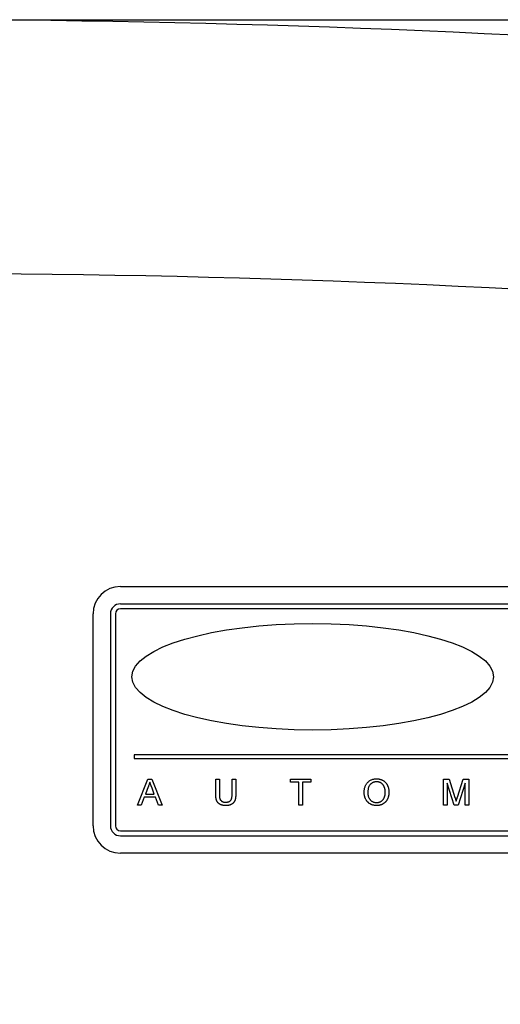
# Model space of a CAD drawing. Header units: inches. Extents: x 0.2 to 89.8, y -0.3 to 35.8.
# Tile 5 of 23: x 12.8 to 15.2, y 16.4 to 21.3. Entities that reach past the tile are written whole.
import ezdxf

# ---------------------------------------------------------------- set-up
doc = ezdxf.new("R2010")
doc.units = ezdxf.units.IN
doc.header["$MEASUREMENT"] = 0
doc.linetypes.add('SLD-Solid', pattern=[0])
doc.layers.add('DIMS', color=5, linetype='SLD-Solid')
doc.styles.add('SLDTEXTSTYLE1', font='GOTHIC.TTF', dxfattribs={"width": 0.913})
doc.dimstyles.new('SLDDIMSTYLE1', dxfattribs={"dimtxt": 0.5, "dimasz": 0.3, "dimexe": 0, "dimexo": 0.0625, "dimgap": 0.125, "dimtad": 0, "dimtih": 1, "dimtoh": 1, "dimdec": 6, "dimrnd": 1e-09, "dimzin": 12, "dimdsep": 46, "dimlunit": 5, "dimtxsty": 'SLDTEXTSTYLE1', "dimblk1": 'OPEN90', "dimblk2": 'OPEN90', "dimsah": 1, "dimcen": 0.09, "dimadec": 0, "dimazin": 3, "dimtfac": 1, "dimtofl": 0, "dimtmove": 0, "dimatfit": 3, "dimldrblk": 'OPEN90', "dimfxl": 0, "dimfrac": 2, "dimtolj": 1, "dimtzin": 12, "dimarcsym": 0})

# ---------------------------------------------------------------- blocks, each defined once
blk = doc.blocks.new('_Open90')
at = {"color": 0, "linetype": 'ByBlock', "lineweight": -2}
for p, q in [((-0.5, 0.5), (0, 0)), ((0, 0), (-1, 0)), ((0, 0), (-0.5, -0.5))]:
    blk.add_line(p, q, dxfattribs=at)
blk = doc.blocks.new('_D_1')
at = {"layer": 'DIMS'}
for p, q in [((12.3103, 21.3071), (19.5856, 21.3071)), ((19.2106, 21.3071), (19.2106, 17.0741)), ((19.0342, 16.4716), (19.5502, 16.4716)), ((19.2106, 11.5433), (19.2106, 15.7664)), ((17.1871, 11.5433), (19.5856, 11.5433))]:
    blk.add_line(p, q, dxfattribs=at)
at = {"layer": 'DIMS', "xscale": 0.3, "yscale": 0.3}
for p, rotation in [((19.2106, 21.3071, -4.1739), 90.00000000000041), ((19.2106, 11.5433, -4.1739), 270.0000000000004)]:
    blk.add_blockref('_Open90', p, dxfattribs=dict(at, rotation=rotation))
at = {"layer": 'DIMS', "char_height": 0.5, "attachment_point": 1, "style": 'SLDTEXTSTYLE1'}
for s, insert in [('3', (19.1075, 17.0663)), ('"', (19.6234, 16.701)), ('9', (18.5915, 16.701)), ('4', (19.1075, 16.4051))]:
    blk.add_mtext(s, dxfattribs=dict(at, insert=insert))

msp = doc.modelspace()

# ---------------------------------------------------------------- linework, layer by layer
at = {"color": 7, "linetype": 'SLD-Solid', "lineweight": 25}
for p, q in [((13.2599923, 18.4849323), (16.6599923, 18.4849323)), ((13.2599923, 18.3983297), (16.6599923, 18.3983297)), ((13.1233898, 17.2933297), (13.1233898, 18.3483297)), ((13.2099923, 18.3483297), (13.2099923, 17.2933297)), ((13.2349923, 18.3483297), (13.2349923, 17.2933297)), ((16.6599923, 18.3733297), (13.2599923, 18.3733297)), ((16.5897088, 17.6468021), (13.3283573, 17.6468021)), ((13.3283573, 17.6468021), (13.3283573, 17.6284725)), ((13.3283573, 17.6284725), (16.5897088, 17.6284725)), ((13.3442901, 17.3954684), (13.3959047, 17.5254684)), ((13.3959047, 17.5254684), (13.4165818, 17.5254684)), ((13.4165818, 17.5254684), (13.4681964, 17.3954684)), ((13.7340766, 17.4506768), (13.7340766, 17.5254684)), ((13.7340766, 17.5254684), (13.7524099, 17.5254684)), ((13.7524099, 17.5254684), (13.7524099, 17.4515362)), ((13.8157432, 17.5254684), (13.8340766, 17.5254684)), ((13.8157432, 17.4515362), (13.8157432, 17.5254684)), ((13.8340766, 17.5254684), (13.8340766, 17.4506768)), ((14.1060766, 17.5104684), (14.1060766, 17.5254684)), ((14.1060766, 17.5254684), (14.2077432, 17.5254684)), ((14.1477432, 17.5104684), (14.1060766, 17.5104684)), ((14.1477432, 17.3954684), (14.1477432, 17.5104684)), ((14.2077432, 17.5104684), (14.1660766, 17.5104684)), ((14.1660766, 17.5104684), (14.1660766, 17.3954684)), ((14.2077432, 17.5254684), (14.2077432, 17.5104684)), ((14.8684099, 17.3954684), (14.8684099, 17.5254684)), ((14.8684099, 17.5254684), (14.895988, 17.5254684)), ((14.9212224, 17.3954684), (14.8867432, 17.5054684)), ((14.8867432, 17.5054684), (14.8867432, 17.3954684)), ((14.895988, 17.5254684), (14.9250505, 17.4342445)), ((14.9372901, 17.435807), (14.9660661, 17.5254684)), ((14.9750766, 17.5054684), (14.9403891, 17.3954684)), ((14.9660661, 17.5254684), (14.9934099, 17.5254684)), ((14.9750766, 17.3954684), (14.9750766, 17.5054684)), ((14.9934099, 17.5254684), (14.9934099, 17.3954684)), ((13.397363, 17.486458), (13.3840557, 17.4504684)), ((13.4284307, 17.4504684), (13.4158005, 17.4846351)), ((13.3785349, 17.4354684), (13.3637432, 17.3954684)), ((13.4339516, 17.4354684), (13.3785349, 17.4354684)), ((13.3840557, 17.4504684), (13.4284307, 17.4504684)), ((13.4487432, 17.3954684), (13.4339516, 17.4354684)), ((13.3637432, 17.3954684), (13.3442901, 17.3954684)), ((13.4681964, 17.3954684), (13.4487432, 17.3954684)), ((14.1660766, 17.3954684), (14.1477432, 17.3954684)), ((14.8867432, 17.3954684), (14.8684099, 17.3954684)), ((14.9403891, 17.3954684), (14.9212224, 17.3954684)), ((14.9934099, 17.3954684), (14.9750766, 17.3954684)), ((13.2599923, 17.2683297), (16.6599923, 17.2683297)), ((13.2599923, 17.2433297), (16.6599923, 17.2433297)), ((16.6599923, 17.1567272), (13.2599923, 17.1567272))]:
    msp.add_line(p, q, dxfattribs=at)
for centre, radius, start, end in [((12.14366, -40.2687098), 61.575819, 85.41066943, 94.58933057), ((12.14366, -40.2687098), 60.3126345, 85.274007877, 94.725992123), ((13.2599923, 18.3483297), 0.1366025, 90, 180), ((13.2599923, 18.3483297), 0.05, 90, 180), ((13.2599923, 18.3483297), 0.025, 90, 180), ((13.2599923, 17.2933297), 0.1366025, 180, 270), ((13.2599923, 17.2933297), 0.05, 180, 270), ((13.2599923, 17.2933297), 0.025, 180, 270)]:
    msp.add_arc(centre, radius, start, end, dxfattribs=at)
msp.add_ellipse((14.2168704, 18.0351995), major_axis=(0.9, 0), ratio=0.294638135, dxfattribs=at)
for points, knots in [([(13.4062432, 17.5104684), (13.405746, 17.5084106), (13.4047495, 17.5042863), (13.402663, 17.4982437), (13.4002762, 17.4922564), (13.3983378, 17.4883982), (13.397363, 17.486458)], [0, 0, 0, 0, 0.24729405, 0.495607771, 0.746359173, 1, 1, 1, 1]), ([(13.4158005, 17.4846351), (13.4153163, 17.4859553), (13.4143696, 17.4885364), (13.4129578, 17.4922866), (13.411668, 17.4958479), (13.4104033, 17.4991694), (13.4092615, 17.5022991), (13.4082092, 17.505216), (13.4071684, 17.5078999), (13.4065438, 17.5096339), (13.4062432, 17.5104684)], [0, 0, 0, 0, 0.153148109, 0.299433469, 0.436426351, 0.565670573, 0.68650831, 0.799268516, 0.903394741, 1, 1, 1, 1]), ([(14.4730766, 17.4587497), (14.4731217, 17.4613561), (14.4732098, 17.4664345), (14.4740324, 17.4738293), (14.475368, 17.4807869), (14.4772774, 17.4873066), (14.4796977, 17.4933988), (14.4826399, 17.4990772), (14.4861926, 17.5042775), (14.4902117, 17.5090493), (14.4947008, 17.5132678), (14.4994804, 17.5170145), (14.5046102, 17.5201397), (14.5100428, 17.5227201), (14.5158014, 17.5247012), (14.5218696, 17.5260882), (14.528241, 17.5269829), (14.5325961, 17.5270837), (14.5348214, 17.5271351)], [0, 0, 0, 0, 0.075226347, 0.146574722, 0.214500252, 0.279529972, 0.342402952, 0.403496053, 0.463761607, 0.523864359, 0.583251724, 0.641302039, 0.698897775, 0.756295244, 0.814627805, 0.874324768, 0.935783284, 1, 1, 1, 1]), ([(14.5349255, 17.5121351), (14.5334649, 17.5121061), (14.5305828, 17.5120489), (14.5263401, 17.5114126), (14.5222496, 17.5104619), (14.5183051, 17.5091328), (14.5145402, 17.5073729), (14.5109355, 17.5052145), (14.507459, 17.5027166), (14.5041654, 17.4998182), (14.5010951, 17.4964886), (14.4984995, 17.4925631), (14.4963118, 17.4881355), (14.4944851, 17.4832169), (14.4930924, 17.4777692), (14.4921298, 17.4718159), (14.491522, 17.4653508), (14.4914482, 17.4608692), (14.4914099, 17.4585414)], [0, 0, 0, 0, 0.055943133, 0.110382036, 0.164047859, 0.216759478, 0.269601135, 0.323008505, 0.377581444, 0.433449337, 0.490921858, 0.550624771, 0.613116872, 0.679860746, 0.751357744, 0.828261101, 0.910795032, 1, 1, 1, 1]), ([(14.5348214, 17.5271351), (14.5362891, 17.5271095), (14.5392038, 17.5270586), (14.5435129, 17.5266713), (14.5477112, 17.5259802), (14.5517947, 17.5250539), (14.5557744, 17.5238387), (14.5596528, 17.5224042), (14.5633959, 17.5206267), (14.5670285, 17.5186365), (14.5705078, 17.5164105), (14.5737777, 17.5139514), (14.5768303, 17.5112778), (14.5797065, 17.5084337), (14.5823105, 17.5053231), (14.5847499, 17.5020407), (14.5869544, 17.4985284), (14.5889319, 17.4948149), (14.5907001, 17.4909576), (14.5922113, 17.4869405), (14.593509, 17.4828118), (14.5945952, 17.478547), (14.5953746, 17.4741476), (14.5959953, 17.4696326), (14.596322, 17.4649871), (14.5963803, 17.4618491), (14.5964099, 17.4602601)], [0, 0, 0, 0, 0.043098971, 0.08558676, 0.126907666, 0.167967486, 0.208449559, 0.249025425, 0.289280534, 0.330009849, 0.370597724, 0.410465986, 0.450033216, 0.48968821, 0.529116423, 0.569036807, 0.609703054, 0.650758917, 0.692509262, 0.734219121, 0.776706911, 0.81955184, 0.863350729, 0.907838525, 0.953333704, 1, 1, 1, 1]), ([(14.5780766, 17.4603903), (14.5780655, 17.4616756), (14.5780438, 17.464197), (14.5777562, 17.4679134), (14.5773853, 17.4715143), (14.5768206, 17.4749949), (14.5760423, 17.4783408), (14.5751801, 17.4815776), (14.574102, 17.4846773), (14.5728787, 17.487652), (14.5715098, 17.4904866), (14.5699659, 17.493157), (14.568265, 17.495653), (14.5664528, 17.4980218), (14.5644291, 17.5001718), (14.5622913, 17.5021937), (14.5599909, 17.5040459), (14.5575507, 17.5057287), (14.5550055, 17.5072435), (14.5523604, 17.50854), (14.5496576, 17.5096788), (14.5468519, 17.5105518), (14.543982, 17.5112558), (14.5410363, 17.5117906), (14.5380038, 17.5120675), (14.535959, 17.5121124), (14.5349255, 17.5121351)], [0, 0, 0, 0, 0.0508516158, 0.0997524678, 0.1474376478, 0.1940857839, 0.2391709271, 0.2833398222, 0.3265771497, 0.3689362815, 0.4105718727, 0.4510505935, 0.490876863, 0.5300443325, 0.5689366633, 0.6075778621, 0.6464200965, 0.6856793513, 0.724798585, 0.7635130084, 0.8021725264, 0.8407403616, 0.8796493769, 0.9190706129, 0.9590978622, 1, 1, 1, 1]), ([(14.5347432, 17.3938018), (14.5332491, 17.3938239), (14.5302896, 17.3938677), (14.5259155, 17.3943047), (14.5216501, 17.3949715), (14.517506, 17.395934), (14.5134887, 17.3971898), (14.5095936, 17.3987097), (14.505807, 17.4004735), (14.5021757, 17.4025316), (14.4987122, 17.4048201), (14.4954501, 17.4073274), (14.4923911, 17.4100305), (14.4895843, 17.4129742), (14.4869389, 17.4160516), (14.4845606, 17.4193772), (14.4823718, 17.4228755), (14.4804371, 17.4265803), (14.4786894, 17.4303814), (14.477217, 17.4342802), (14.475923, 17.4382191), (14.4748924, 17.4422224), (14.4740712, 17.4462808), (14.473519, 17.4503877), (14.4731202, 17.4545492), (14.4730912, 17.4573425), (14.4730766, 17.4587497)], [0, 0, 0, 0, 0.044697, 0.088533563, 0.131409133, 0.173813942, 0.215714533, 0.25724716, 0.298847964, 0.340604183, 0.382029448, 0.42296975, 0.46363223, 0.504047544, 0.544591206, 0.584963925, 0.626265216, 0.667979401, 0.709942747, 0.751381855, 0.792618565, 0.833948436, 0.875008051, 0.91644553, 0.957906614, 1, 1, 1, 1]), ([(14.4914099, 17.4585414), (14.491438, 17.4566645), (14.4914928, 17.4530048), (14.4921195, 17.4476692), (14.4930705, 17.4426347), (14.4943814, 17.4378874), (14.4961435, 17.433474), (14.4982503, 17.4293522), (14.5007727, 17.4255494), (14.5036552, 17.4220763), (14.5068256, 17.4189563), (14.5102135, 17.4162311), (14.5138196, 17.413949), (14.517604, 17.4120646), (14.5215938, 17.4105937), (14.5257772, 17.4095608), (14.5301572, 17.4089149), (14.5331437, 17.4088399), (14.5346651, 17.4088018)], [0, 0, 0, 0, 0.075964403, 0.148125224, 0.217200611, 0.283299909, 0.347201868, 0.409299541, 0.470425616, 0.531588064, 0.591739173, 0.650257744, 0.70730304, 0.764208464, 0.821147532, 0.879118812, 0.938422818, 1, 1, 1, 1]), ([(14.5346651, 17.4088018), (14.5362123, 17.4088405), (14.5392416, 17.4089163), (14.5436876, 17.409551), (14.5479118, 17.4106315), (14.551956, 17.41207), (14.5557472, 17.4140145), (14.559374, 17.4162915), (14.5627376, 17.419074), (14.5659205, 17.4221995), (14.5687753, 17.4257522), (14.5713083, 17.4296446), (14.573366, 17.4339351), (14.5751426, 17.4385292), (14.5764434, 17.4435136), (14.5774049, 17.4488318), (14.5779842, 17.4545008), (14.5780452, 17.4583924), (14.5780766, 17.4603903)], [0, 0, 0, 0, 0.061054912, 0.119545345, 0.176806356, 0.232956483, 0.28858349, 0.344666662, 0.401661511, 0.460540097, 0.520477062, 0.581212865, 0.64343076, 0.70796087, 0.775370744, 0.846413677, 0.921151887, 1, 1, 1, 1]), ([(14.5964099, 17.4602601), (14.5963828, 17.4586449), (14.5963293, 17.4554539), (14.5959672, 17.4507397), (14.5953305, 17.4461609), (14.594486, 17.4417038), (14.5933545, 17.4373776), (14.5920098, 17.4331699), (14.5903833, 17.4291059), (14.5885464, 17.4251757), (14.586468, 17.4214334), (14.5841753, 17.4179052), (14.5816667, 17.4146239), (14.5789805, 17.4115495), (14.5760537, 17.4087369), (14.5729225, 17.4061597), (14.5695989, 17.4037937), (14.5660718, 17.4017029), (14.5624044, 17.3998703), (14.5586693, 17.3982444), (14.5548637, 17.3968578), (14.5509747, 17.3957341), (14.5470128, 17.3948849), (14.5429892, 17.394249), (14.5388907, 17.3938829), (14.5361328, 17.393829), (14.5347432, 17.3938018)], [0, 0, 0, 0, 0.047559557, 0.093962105, 0.139111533, 0.18362631, 0.227457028, 0.270702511, 0.313610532, 0.356260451, 0.398366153, 0.439556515, 0.480045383, 0.519888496, 0.55965775, 0.599421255, 0.639207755, 0.679668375, 0.720019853, 0.759858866, 0.799559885, 0.839199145, 0.878956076, 0.918794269, 0.959083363, 1, 1, 1, 1]), ([(13.7843891, 17.3938018), (13.7829303, 17.3938233), (13.7800881, 17.3938651), (13.775923, 17.394148), (13.7719611, 17.3946493), (13.7681904, 17.3953073), (13.7646236, 17.396199), (13.761266, 17.3972904), (13.758106, 17.3985671), (13.7551434, 17.4000197), (13.7524128, 17.4016967), (13.7498658, 17.4035273), (13.7475139, 17.4055314), (13.745379, 17.4077269), (13.7434356, 17.4100809), (13.741711, 17.4126186), (13.7402009, 17.4153443), (13.7388674, 17.418251), (13.7377055, 17.4213815), (13.7367687, 17.4247784), (13.7359211, 17.4284329), (13.7352705, 17.4323584), (13.7346991, 17.43655), (13.7343677, 17.44102), (13.7341153, 17.4457607), (13.7340897, 17.4490097), (13.7340766, 17.4506768)], [0, 0, 0, 0, 0.049703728, 0.096843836, 0.142151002, 0.185721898, 0.227184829, 0.267310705, 0.305922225, 0.343223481, 0.37959378, 0.41497406, 0.450006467, 0.484726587, 0.51918875, 0.553889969, 0.589110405, 0.625240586, 0.662766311, 0.702743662, 0.745219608, 0.790538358, 0.8382677, 0.889308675, 0.943204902, 1, 1, 1, 1]), ([(13.7524099, 17.4515362), (13.7524219, 17.4501906), (13.752445, 17.4475943), (13.7525656, 17.4438334), (13.7528068, 17.4403432), (13.7531049, 17.4371185), (13.7535148, 17.434171), (13.7540397, 17.4315049), (13.7546285, 17.4291111), (13.7555102, 17.4263118), (13.7569737, 17.4231869), (13.7592801, 17.4198747), (13.7620944, 17.4169973), (13.7654435, 17.414621), (13.7692468, 17.4127328), (13.7734786, 17.4114309), (13.7780887, 17.4105937), (13.7812949, 17.4105112), (13.7829568, 17.4104684)], [0, 0, 0, 0, 0.068140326, 0.131477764, 0.1905139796, 0.2452763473, 0.2954441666, 0.3411349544, 0.3828208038, 0.4202159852, 0.4896331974, 0.5565791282, 0.6237210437, 0.6923994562, 0.7635636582, 0.8378016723, 0.9159255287, 1, 1, 1, 1]), ([(13.7829568, 17.4104684), (13.7843811, 17.4104927), (13.7871314, 17.4105395), (13.7910973, 17.4109171), (13.794733, 17.4116055), (13.7980688, 17.4124925), (13.8010811, 17.4136972), (13.8037885, 17.4151568), (13.8061814, 17.4168791), (13.8082769, 17.4189107), (13.8100825, 17.4213419), (13.8116043, 17.4242394), (13.8129007, 17.4276056), (13.8139631, 17.4314516), (13.8147377, 17.4357958), (13.8153433, 17.44061), (13.8156608, 17.4459156), (13.815715, 17.4496087), (13.8157432, 17.4515362)], [0, 0, 0, 0, 0.069476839, 0.134152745, 0.194032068, 0.249814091, 0.302261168, 0.351905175, 0.399506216, 0.445620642, 0.493723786, 0.546579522, 0.604768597, 0.66939042, 0.74089706, 0.819837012, 0.905971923, 1, 1, 1, 1]), ([(13.8340766, 17.4506768), (13.8340575, 17.4490881), (13.8340205, 17.4459965), (13.8338502, 17.4414878), (13.8335184, 17.4372297), (13.8330104, 17.4332289), (13.8324361, 17.4294682), (13.8316713, 17.4259681), (13.8307941, 17.4227145), (13.8297848, 17.4196855), (13.8285631, 17.4168605), (13.8271673, 17.414179), (13.8255396, 17.4116332), (13.8236842, 17.4092271), (13.8215913, 17.4069737), (13.8193179, 17.4048152), (13.8168042, 17.4028111), (13.8140777, 17.4009383), (13.8111351, 17.3992386), (13.8079634, 17.3977722), (13.8045666, 17.3965632), (13.8009599, 17.3955346), (13.7971255, 17.3947721), (13.7930755, 17.3941937), (13.7888047, 17.3938534), (13.7858827, 17.3938193), (13.7843891, 17.3938018)], [0, 0, 0, 0, 0.05464315, 0.106335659, 0.155154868, 0.201481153, 0.245018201, 0.285950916, 0.324626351, 0.360880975, 0.395653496, 0.430374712, 0.464745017, 0.499440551, 0.53472708, 0.570420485, 0.607162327, 0.645172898, 0.684093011, 0.723899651, 0.765170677, 0.807985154, 0.85277756, 0.8995176, 0.948634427, 1, 1, 1, 1]), ([(14.9250505, 17.4342445), (14.9253704, 17.4332111), (14.9259889, 17.4312125), (14.9269061, 17.4283264), (14.9277406, 17.4256445), (14.9284923, 17.4231581), (14.9292016, 17.4208796), (14.9298157, 17.4187903), (14.9304029, 17.4169135), (14.930747, 17.4157208), (14.9309099, 17.4151559)], [0, 0, 0, 0, 0.162525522, 0.314314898, 0.454978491, 0.584519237, 0.704567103, 0.81349499, 0.91168126, 1, 1, 1, 1]), ([(14.9309099, 17.4151559), (14.9310914, 17.4157725), (14.9314776, 17.4170846), (14.9321037, 17.4191476), (14.9327699, 17.4214306), (14.9335671, 17.4238943), (14.9343981, 17.4265773), (14.9352704, 17.4294774), (14.9362765, 17.4325658), (14.9369451, 17.4347038), (14.9372901, 17.435807)], [0, 0, 0, 0, 0.08920477, 0.189833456, 0.299232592, 0.419260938, 0.54920739, 0.689074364, 0.839579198, 1, 1, 1, 1])]:
    msp.add_open_spline(points, degree=3, knots=knots, dxfattribs=at)

# ---------------------------------------------------------------- dimensions: what is measured, and where the dimension line sits
at = {"layer": 'DIMS'}
dim = msp.add_linear_dim(base=(19.2105892, 11.5433297), p1=(12.14366, 21.3071093), p2=(17.0204541, 11.5433297), angle=90, dimstyle='SLDDIMSTYLE1', dxfattribs=at)
dim.commit()
dim.dimension.update_dxf_attribs({"geometry": '_D_1', "text_midpoint": (19.2105892, 16.4202853), "dimtype": 160})

doc.saveas('drawing.dxf')
